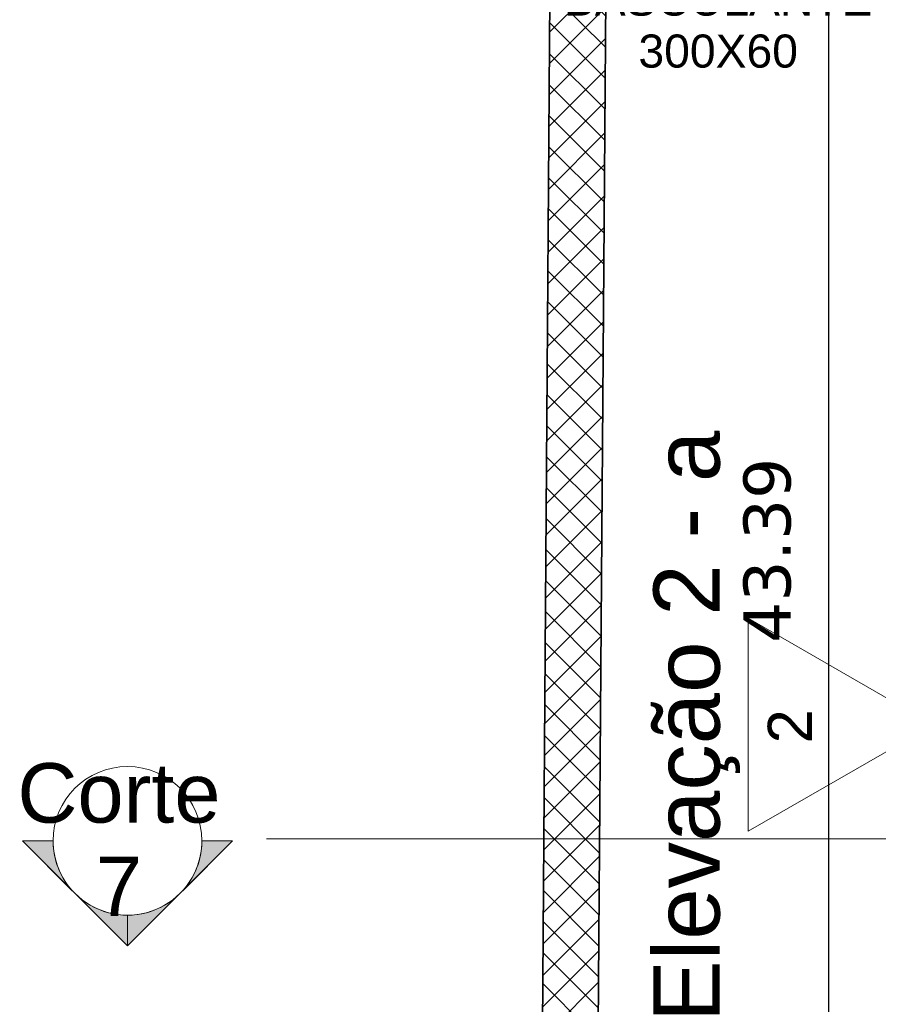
# Model space of a CAD drawing. Header units: millimetres. Extents: x -109 to 627, y -178 to 173.
# Tile 101 of 178: x 315.58 to 318.5, y -153.1 to -149.75. Entities that reach past the tile are written whole.
import ezdxf

# ---------------------------------------------------------------- set-up
doc = ezdxf.new("R2010")
doc.units = ezdxf.units.MM
for name, color, linetype, lineweight in [('ARQ - ALVENARIA - OSSO', 2, 'Continuous', 35), ('ARQ - COTA_NÍVEL', 2, 'Continuous', 5), ('ARQ - PAREDES_HACHURA', 9, 'Continuous', 35), ('ARQ - SIMBOLO_CORTE', 2, 'Continuous', 5), ('ARQ -TEXTO_JANELA', 2, 'Continuous', 9)]:
    doc.layers.add(name, color=color, linetype=linetype, lineweight=lineweight)
doc.styles.add('Arial_1', font='arial.ttf', dxfattribs={"height": 0.2249999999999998})
doc.styles.add('Arial_2', font='arial.ttf', dxfattribs={"height": 0.1499999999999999})
doc.styles.add('Arial_4', font='arial.ttf', dxfattribs={"height": 0.1124999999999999})
doc.styles.add('FNDE Texto Cota 0100', font='verdana.ttf', dxfattribs={"height": 0.16})
doc.dimstyles.new('FNDE 1-0100', dxfattribs={"dimscale": 2.5, "dimtxt": 0.16, "dimasz": 0.05, "dimexe": 0.15, "dimexo": 0.15, "dimgap": 0.05, "dimtad": 1, "dimzin": 4, "dimdsep": 46, "dimtxsty": 'FNDE Texto Cota 0100', "dimblk": 'tic', "dimcen": 0.15, "dimdle": 0.15, "dimse1": 1, "dimse2": 1, "dimclrd": 251, "dimclre": 251, "dimclrt": 256, "dimaunit": 1, "dimadec": 3, "dimazin": 0, "dimtfac": 1, "dimtix": 1, "dimtmove": 2, "dimatfit": 3, "dimldrblk": 'tic', "dimfxl": 0.15, "dimtvp": 1, "dimtolj": 1, "dimtzin": 0, "dimarcsym": 0})

# ---------------------------------------------------------------- blocks, each defined once
blk = doc.blocks.new('Elevação - Nome da Vista e Número do Detalhe 01-790552-NÍVEL 1')
at = {"layer": 'ARQ - COTA_NÍVEL'}
for p, q in [((8.475416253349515e-05, 0.007484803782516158), (-0.00474392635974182, -0.0008787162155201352)), ((0.004913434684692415, -0.0008787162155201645), (8.475416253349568e-05, 0.007484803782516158)), ((-0.00474392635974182, -0.0008787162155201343), (0.004913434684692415, -0.0008787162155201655))]:
    blk.add_line(p, q, dxfattribs=at)
blk = doc.blocks.new('tic')
at = {"color": 251}
for p, q in [((0, -1.000000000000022), (0, 0.9999999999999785)), ((-1.000000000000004, 0), (0.9999999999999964, 0))]:
    blk.add_line(p, q, dxfattribs=at)
blk.add_line((-0.6000000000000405, -0.600000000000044), (0.6000000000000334, 0.600000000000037))
blk = doc.blocks.new('*D408')
at = {"color": 251, "lineweight": -2, "transparency": 16777216}
blk.add_line((318.330117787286, -173.1259132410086), (318.330117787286, -129.9871519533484), dxfattribs=at)
at = {"layer": 'Defpoints', "color": 0, "transparency": 16777216}
for p in [(318.330117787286, -129.8621519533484), (319.0272597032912, -129.8621519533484), (319.0272597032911, -173.2509132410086)]:
    blk.add_point(p, dxfattribs=at)
at = {"color": 251, "lineweight": -2, "transparency": 16777216, "xscale": 0.125, "yscale": 0.125, "zscale": 0.125}
for p, rotation in [((318.330117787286, -129.8621519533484), 90), ((318.330117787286, -173.2509132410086), 270)]:
    blk.add_blockref('tic', p, dxfattribs=dict(at, rotation=rotation))
at = {"transparency": 16777216, "insert": (318.1217866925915, -151.5565325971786), "char_height": 0.16, "attachment_point": 5, "rotation": 90, "style": 'FNDE Texto Cota 0100'}
blk.add_mtext('\\A1;43.39', dxfattribs=at)
blk = doc.blocks.new('Corte - Seta 01-821232-Corte 4')
at = {"layer": 'ARQ - SIMBOLO_CORTE'}
h = blk.add_hatch(color=256, dxfattribs=at)
edge = h.paths.add_edge_path(flags=0)
edge.add_line((-4.139210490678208, -1.945222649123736), (-4.139210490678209, -2.04831649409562))
edge.add_arc((-4.139210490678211, -2.298316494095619), 0.2499999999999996, 47.921604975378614, 89.99999999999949, ccw=False)
edge.add_line((-3.971673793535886, -2.112759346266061), (-4.139210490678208, -1.945222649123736))
h = blk.add_hatch(color=256, dxfattribs=at)
edge = h.paths.add_edge_path(flags=0)
edge.add_arc((-4.139210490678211, -2.29831649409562), 0.2500000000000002, -6.821210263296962e-13, 42.078395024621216, ccw=False)
edge.add_line((-3.889210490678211, -2.298316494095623), (-3.786116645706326, -2.298316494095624))
edge.add_line((-3.786116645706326, -2.298316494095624), (-3.953653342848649, -2.130779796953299))
h = blk.add_hatch(color=256, dxfattribs=at)
edge = h.paths.add_edge_path(flags=0)
edge.add_line((-3.953653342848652, -2.465853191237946), (-3.786116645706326, -2.298316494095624))
edge.add_line((-3.786116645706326, -2.298316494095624), (-3.889210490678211, -2.298316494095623))
edge.add_arc((-4.139210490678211, -2.298316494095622), 0.2500000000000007, 317.9216049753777, 359.9999999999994, ccw=False)
h = blk.add_hatch(color=256, dxfattribs=at)
edge = h.paths.add_edge_path(flags=0)
edge.add_line((-4.139210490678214, -2.651410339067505), (-3.97167379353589, -2.483873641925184))
edge.add_arc((-4.13921049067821, -2.298316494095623), 0.2499999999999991, 269.9999999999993, 312.0783950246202, ccw=False)
edge.add_line((-4.139210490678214, -2.548316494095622), (-4.139210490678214, -2.651410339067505))
for p, q in [((-3.786116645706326, -2.298316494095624), (-4.139210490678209, -1.945222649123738)), ((-4.139210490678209, -2.048316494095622), (-4.139210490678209, -1.945222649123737)), ((-4.139210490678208, -1.945222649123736), (-3.971673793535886, -2.112759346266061)), ((-4.139210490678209, -2.04831649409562), (-4.139210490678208, -1.945222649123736)), ((-3.953653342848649, -2.130779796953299), (-3.786116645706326, -2.298316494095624)), ((-3.786116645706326, -2.298316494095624), (-4.139210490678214, -2.651410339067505)), ((-3.786116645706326, -2.298316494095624), (-3.953653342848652, -2.465853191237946)), ((-3.786116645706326, -2.298316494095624), (-3.889210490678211, -2.298316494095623)), ((-3.889210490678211, -2.298316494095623), (-3.786116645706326, -2.298316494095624)), ((-3.97167379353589, -2.483873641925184), (-4.139210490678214, -2.651410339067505)), ((-4.139210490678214, -2.548316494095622), (-4.139210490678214, -2.651410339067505)), ((-4.139210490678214, -2.651410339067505), (-4.139210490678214, -2.548316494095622))]:
    blk.add_line(p, q, dxfattribs=at)
for centre, radius, start, end in [((-4.13921049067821, -2.298316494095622), 0.2500000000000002, 90.00000000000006, 269.9999999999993), ((-4.139210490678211, -2.298316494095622), 0.2500000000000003, 269.9999999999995, 89.9999999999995), ((-4.139210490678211, -2.298316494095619), 0.2499999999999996, 47.92160497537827, 89.99999999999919), ((-4.139210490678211, -2.29831649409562), 0.2500000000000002, 359.9999999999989, 42.07839502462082), ((-4.139210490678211, -2.298316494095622), 0.2500000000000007, 317.9216049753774, 359.9999999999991), ((-4.13921049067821, -2.298316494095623), 0.2499999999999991, 269.9999999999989, 312.0783950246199)]:
    blk.add_arc(centre, radius, start, end, dxfattribs=at)

msp = doc.modelspace()

# ---------------------------------------------------------------- hatches: boundary and pattern name
at = {"layer": 'ARQ - PAREDES_HACHURA'}
h = msp.add_hatch(dxfattribs=at)
h.set_pattern_fill('DIAGONAL  CRUZADA - 1MM', color=256, scale=0.9997410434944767, style=0, pattern_type=2)
h.set_pattern_definition([(45, (316.1256538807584, -147.1297512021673), (-0.05301927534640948, 0.05301927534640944), []), (135, (316.1256538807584, -147.1297512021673), (-0.05301927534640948, -0.05301927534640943), [])])
h.paths.add_polyline_path([(317.3761451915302, -176.6259724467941), (317.7413764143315, -126.6404713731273), (317.5514326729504, -126.638811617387), (317.1861994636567, -176.6245845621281)], flags=0)

# ---------------------------------------------------------------- linework, layer by layer
at = {"layer": 'ARQ - ALVENARIA - OSSO'}
for p, q in [((317.5514326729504, -126.638811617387), (317.1861994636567, -176.6245845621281)), ((317.3761451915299, -176.625972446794), (317.7399885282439, -126.8304172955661))]:
    msp.add_line(p, q, dxfattribs=at)
at = {"layer": 'ARQ - SIMBOLO_CORTE'}
msp.add_line((329.0112669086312, -152.5364495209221), (316.4203741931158, -152.5364495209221), dxfattribs=at)

# ---------------------------------------------------------------- block references
at = {"layer": 'ARQ - COTA_NÍVEL', "extrusion": (0, 0, -1), "xscale": 74.98057826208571, "yscale": 74.98057826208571, "zscale": 74.98057826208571, "rotation": 90.0000000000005}
msp.add_blockref('Elevação - Nome da Vista e Número do Detalhe 01-790552-NÍVEL 1', (-318.1224731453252, -152.1554029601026), dxfattribs=at)
at = {"layer": 'ARQ - SIMBOLO_CORTE', "xscale": 1.009839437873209, "yscale": 1.009839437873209, "zscale": 1.009839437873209, "rotation": 270}
msp.add_blockref('Corte - Seta 01-821232-Corte 4', (318.2695386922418, -156.7236600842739), dxfattribs=at)

# ---------------------------------------------------------------- texts
at = {"layer": 'ARQ - COTA_NÍVEL', "attachment_point": 2, "rotation": 90, "line_spacing_factor": 0.9417779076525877}
for s, insert, char_height, width, style in [('Elevação 2 - a', (317.7346600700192, -152.154629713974), 0.2249417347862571, 2.404050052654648, 'Arial_1'), ('2', (318.1229430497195, -152.154629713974), 0.1499611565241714, 0.1395295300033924, 'Arial_2')]:
    msp.add_mtext(s, dxfattribs=dict(at, insert=insert, char_height=char_height, width=width, style=style))
at = {"layer": 'ARQ - SIMBOLO_CORTE', "insert": (315.9196818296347, -152.7988188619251), "char_height": 0.2019678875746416, "width": 0.8233800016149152, "attachment_point": 8, "line_spacing_factor": 0.9417779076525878, "style": 'Arial_1'}
msp.add_mtext('Corte\\P7', dxfattribs=at)
at = {"layer": 'ARQ -TEXTO_JANELA', "insert": (317.9545571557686, -149.2750770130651), "char_height": 0.1124708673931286, "width": 1.34528913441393, "attachment_point": 2, "line_spacing_factor": 0.9417779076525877, "style": 'Arial_4'}
msp.add_mtext('JANELA AÇO E\\PVIDRO\\PBASCULANTE\\P300X60', dxfattribs=at)

# ---------------------------------------------------------------- dimensions: what is measured, and where the dimension line sits
dim = msp.add_linear_dim(base=(318.330117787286, -129.8621519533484), p1=(319.027259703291, -173.2509132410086), p2=(319.0272597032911, -129.8621519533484), angle=90, dimstyle='FNDE 1-0100')
dim.commit()
dim.dimension.update_dxf_attribs({"geometry": '*D408', "text_midpoint": (318.1217866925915, -151.5565325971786)})

doc.saveas('drawing.dxf')
